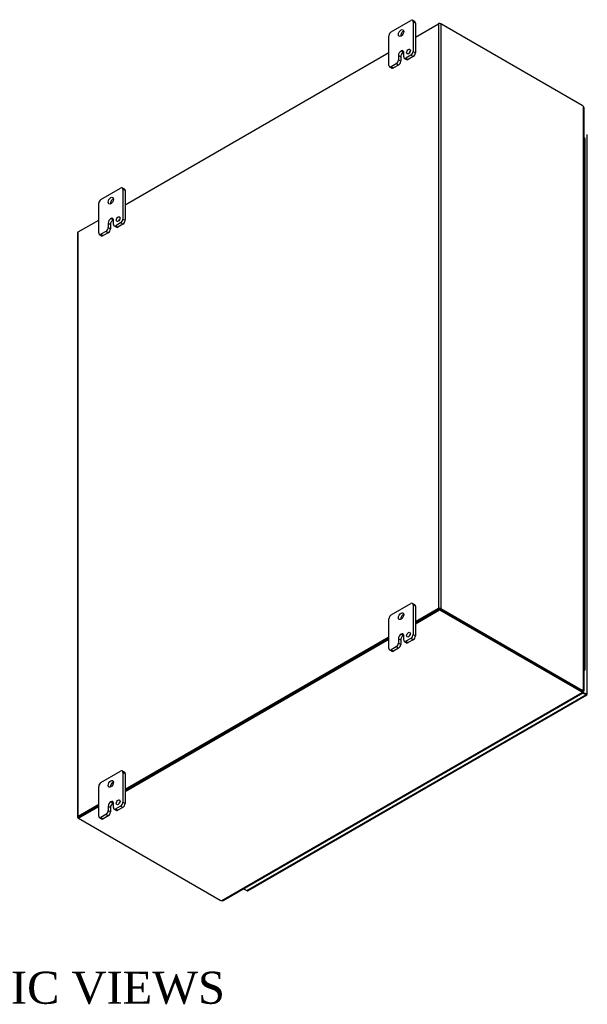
# Model space of a CAD drawing. Header units: inches. Extents: x 15 to 236, y 11 to 157.
# Tile 9 of 9: x 209 to 236, y 111 to 157. Entities that reach past the tile are written whole.
import ezdxf
from ezdxf.enums import TextEntityAlignment as Align

# ---------------------------------------------------------------- set-up
doc = ezdxf.new("R2010")
doc.units = ezdxf.units.IN
doc.header["$MEASUREMENT"] = 0
for name, color, linetype in [('COM48494', 7, 'CONTINUOUS'), ('COM48514', 7, 'CONTINUOUS'), ('COM71782-2', 7, 'CONTINUOUS'), ('DEFAULT', 7, 'CONTINUOUS'), ('FET07710', 7, 'CONTINUOUS'), ('HNG10620-38B', 7, 'CONTINUOUS'), ('HNG10620-38C', 7, 'CONTINUOUS'), ('HNG10620-38P', 7, 'CONTINUOUS')]:
    doc.layers.add(name, color=color, linetype=linetype)
doc.styles.add('SEACAD_TIMES_NEW_ROMAN', font='times.ttf')

msp = doc.modelspace()

# ---------------------------------------------------------------- linework, layer by layer
at = {"layer": 'COM48494', "color": 7}
for p, q in [((227.721, 156.64), (228.792, 157.258)), ((228.792, 157.258), (228.792, 129.918)), ((228.914, 157.258), (228.914, 129.918)), ((235.513, 153.448), (228.914, 157.258)), ((214.145, 148.802), (226.484, 155.926)), ((235.58, 126.088), (235.58, 153.39)), ((235.605, 126.073), (235.605, 153.334)), ((211.943, 147.53), (212.908, 148.087)), ((211.918, 147.495), (211.918, 120.155)), ((211.943, 120.19), (211.943, 147.53)), ((228.792, 129.918), (227.721, 129.3)), ((228.832, 129.894), (227.721, 129.253)), ((228.873, 129.894), (235.472, 126.084)), ((228.914, 129.918), (235.513, 126.107)), ((226.484, 128.585), (214.145, 121.461)), ((226.484, 128.538), (214.145, 121.414)), ((235.513, 126.107), (235.472, 126.084)), ((235.539, 126.065), (235.58, 126.088)), ((235.569, 126.073), (235.58, 126.067)), ((235.58, 126.067), (235.569, 126.073)), ((235.578, 126.074), (235.603, 126.07)), ((212.908, 120.747), (211.943, 120.19)), ((212.908, 120.7), (211.984, 120.167)), ((211.964, 120.108), (211.943, 120.12))]:
    msp.add_line(p, q, dxfattribs=at)
for centre, radius, start, end in [((235.531, 153.334), 0.0746, 0.3232, 48.8002), ((235.574, 125.996), 0.0781, 87.6094, 112.6532), ((235.585, 126.116), 0.0494, 264.0996, 291.6339)]:
    msp.add_arc(centre, radius, start, end, dxfattribs=at)
for centre, major_axis, start_param, end_param in [((228.853, 157.223), (-0.0864, 0), 3.926991, 5.497787), ((235.513, 153.284), (-0.1, 0.173), 5.006396, 5.497787), ((212.004, 147.495), (0.0864, 0), 2.356194, 3.141593), ((228.853, 129.882), (0.0864, 0), 0.785398, 2.356194), ((235.472, 126.247), (0.1, -0.173), 5.497787, 5.989178), ((235.513, 126.271), (0.1, -0.173), 5.497787, 5.989178), ((212.004, 120.155), (0.0864, 0), 2.356194, 3.926991)]:
    msp.add_ellipse(centre, major_axis=major_axis, ratio=0.57735, start_param=start_param, end_param=end_param, dxfattribs=at)
msp.add_open_spline([(235.58, 126.088), (235.581, 126.088), (235.583, 126.087), (235.587, 126.086), (235.59, 126.085), (235.593, 126.084), (235.595, 126.083), (235.597, 126.082), (235.599, 126.081), (235.601, 126.079), (235.603, 126.078), (235.605, 126.076), (235.605, 126.074), (235.605, 126.072), (235.604, 126.071), (235.603, 126.07)], degree=3, knots=[0, 0, 0, 0, 0.058839, 0.117335, 0.175479, 0.233264, 0.290679, 0.347718, 0.404373, 0.460635, 0.516498, 0.640635, 0.762642, 0.882451, 1, 1, 1, 1], dxfattribs=at)
at = {"layer": 'COM48514', "color": 7}
for p, q in [((228.853, 157.293), (228.792, 157.258)), ((228.853, 157.272), (228.853, 157.293)), ((228.853, 157.293), (228.914, 157.258)), ((227.721, 129.253), (228.853, 129.906)), ((227.721, 129.206), (228.853, 129.859)), ((228.853, 129.906), (228.853, 129.859)), ((228.853, 129.906), (235.472, 126.084)), ((228.853, 129.859), (235.472, 126.037)), ((214.145, 121.414), (226.484, 128.538)), ((214.145, 121.367), (226.484, 128.491)), ((218.667, 116.257), (235.522, 125.989)), ((218.728, 116.263), (235.548, 125.974)), ((235.472, 126.084), (235.472, 126.037)), ((235.522, 126.036), (235.522, 125.989)), ((235.541, 125.999), (235.53, 126.006)), ((235.53, 126.006), (235.541, 125.999)), ((235.534, 125.998), (235.55, 125.978)), ((211.964, 120.155), (212.908, 120.7)), ((211.964, 120.108), (212.908, 120.653)), ((211.964, 120.155), (211.964, 120.108)), ((211.964, 120.108), (218.583, 116.286))]:
    msp.add_line(p, q, dxfattribs=at)
for centre, radius, start, end in [((235.6, 126.04), 0.0781, 187.3468, 212.3906), ((235.502, 125.971), 0.0481, 7.9737, 36.2928), ((218.691, 116.328), 0.075, 251.3676, 299.5813)]:
    msp.add_arc(centre, radius, start, end, dxfattribs=at)
for centre, major_axis, start_param, end_param in [((235.331, 126.002), (0.2, 0), 0.294007, 0.785398), ((235.331, 125.955), (0.2, 0), 0.294007, 0.785398), ((218.725, 116.368), (-0.2, 0), 0.785398, 1.276789)]:
    msp.add_ellipse(centre, major_axis=major_axis, ratio=0.57735, start_param=start_param, end_param=end_param, dxfattribs=at)
for points, knots in [([(235.522, 126.036), (235.522, 126.035), (235.523, 126.034), (235.523, 126.032), (235.523, 126.031), (235.523, 126.03), (235.522, 126.029)], [0, 0, 0, 0, 0.078044, 0.1570215, 0.2369473, 0.3070713, 0.3070713, 0.3070713, 0.3070713]), ([(235.522, 125.989), (235.526, 125.985), (235.53, 125.981), (235.537, 125.977), (235.54, 125.975), (235.545, 125.974), (235.546, 125.974), (235.549, 125.975), (235.549, 125.976), (235.55, 125.978)], [0, 0, 0, 0, 0.25, 0.25, 0.5, 0.5, 0.75, 0.75, 1, 1, 1, 1])]:
    msp.add_open_spline(points, degree=3, knots=knots, dxfattribs=at)
at = {"layer": 'COM71782-2', "color": 7}
for p, q in [((235.76, 125.919), (235.76, 152.086)), ((219.829, 116.724), (235.693, 125.883)), ((219.873, 116.72), (235.737, 125.879)), ((235.523, 126.029), (235.693, 125.931)), ((235.693, 125.93), (235.523, 126.029)), ((235.693, 125.883), (235.542, 125.971)), ((235.693, 125.931), (235.693, 125.93)), ((235.751, 125.897), (235.693, 125.931)), ((235.693, 125.93), (235.693, 125.93)), ((235.693, 125.93), (235.734, 125.907)), ((235.751, 125.897), (235.693, 125.93)), ((219.678, 116.812), (219.829, 116.724))]:
    msp.add_line(p, q, dxfattribs=at)
for centre, major_axis, ratio, start_param, end_param in [((235.673, 125.942), (-0.0288, 0.0166), 0.000948, 2.356741, 3.927537), ((235.673, 125.942), (-0.0288, 0.0166), 0.000948, 2.355648, 3.926445), ((235.693, 125.954), (-0.0432, 0.0748), 0.57735, 2.356194, 3.587154), ((235.673, 125.942), (0.0864, -0.0498), 0.000948, -0.784852, -0.445015), ((235.673, 125.942), (0.0863, -0.0499), 0.000948, 0.445015, 0.784852), ((235.673, 125.919), (-0.0864, 0), 0.57735, 2.696031, 3.141593), ((219.829, 116.795), (-0.0432, 0.0748), 0.57735, 2.356194, 3.141593)]:
    msp.add_ellipse(centre, major_axis=major_axis, ratio=ratio, start_param=start_param, end_param=end_param, dxfattribs=at)
at = {"layer": 'FET07710', "color": 7}
for p, q in [((226.59, 156.891), (227.509, 157.422)), ((227.69, 157.368), (227.584, 157.429)), ((227.615, 157.36), (227.615, 155.972)), ((227.721, 157.299), (227.615, 157.36)), ((227.721, 157.299), (227.721, 155.911)), ((226.484, 155.319), (226.484, 156.707)), ((226.926, 155.779), (226.926, 155.575)), ((226.926, 155.779), (227.032, 155.718)), ((227.032, 155.718), (227.032, 155.513)), ((227.05, 155.992), (227.05, 155.992)), ((227.05, 155.992), (227.156, 155.931)), ((227.05, 155.992), (227.156, 155.931)), ((227.156, 155.931), (227.156, 155.931)), ((227.173, 155.717), (227.173, 155.921)), ((227.204, 155.648), (227.31, 155.587)), ((227.509, 155.789), (227.279, 155.656)), ((227.279, 155.656), (227.385, 155.595)), ((227.615, 155.728), (227.385, 155.595)), ((227.615, 155.728), (227.509, 155.789)), ((227.615, 155.972), (227.721, 155.911)), ((226.515, 155.25), (226.621, 155.189)), ((226.82, 155.391), (226.59, 155.258)), ((226.59, 155.258), (226.696, 155.197)), ((226.926, 155.33), (226.696, 155.197)), ((226.926, 155.33), (226.82, 155.391)), ((226.926, 155.575), (227.032, 155.513)), ((213.014, 149.053), (213.933, 149.583)), ((214.114, 149.53), (214.008, 149.591)), ((214.039, 149.522), (214.039, 148.134)), ((214.145, 149.461), (214.039, 149.522)), ((214.145, 149.461), (214.145, 148.073)), ((212.908, 147.481), (212.908, 148.869)), ((213.35, 147.94), (213.35, 147.736)), ((213.35, 147.94), (213.456, 147.879)), ((213.456, 147.879), (213.456, 147.675)), ((213.474, 148.154), (213.473, 148.154)), ((213.473, 148.154), (213.579, 148.093)), ((213.474, 148.154), (213.579, 148.093)), ((213.579, 148.093), (213.579, 148.093)), ((213.597, 147.879), (213.597, 148.083)), ((213.933, 147.95), (213.703, 147.817)), ((213.703, 147.817), (213.809, 147.756)), ((214.039, 147.889), (213.809, 147.756)), ((214.039, 147.889), (213.933, 147.95)), ((214.039, 148.134), (214.145, 148.073)), ((212.939, 147.412), (213.045, 147.351)), ((213.244, 147.552), (213.014, 147.42)), ((213.014, 147.42), (213.12, 147.358)), ((213.35, 147.491), (213.12, 147.358)), ((213.35, 147.491), (213.244, 147.552)), ((213.35, 147.736), (213.456, 147.675)), ((213.628, 147.81), (213.734, 147.749)), ((226.59, 129.62), (227.509, 130.151)), ((227.69, 130.097), (227.584, 130.158)), ((227.615, 130.089), (227.615, 128.701)), ((227.721, 130.028), (227.615, 130.089)), ((227.721, 130.028), (227.721, 128.64)), ((226.484, 128.048), (226.484, 129.436)), ((226.926, 128.508), (226.926, 128.304)), ((226.926, 128.508), (227.032, 128.447)), ((227.05, 128.721), (227.05, 128.721)), ((227.05, 128.721), (227.156, 128.66)), ((227.05, 128.721), (227.156, 128.66)), ((227.156, 128.66), (227.156, 128.66)), ((227.173, 128.446), (227.173, 128.65)), ((227.509, 128.518), (227.279, 128.385)), ((227.615, 128.457), (227.509, 128.518)), ((227.615, 128.701), (227.721, 128.64)), ((226.82, 128.12), (226.59, 127.987)), ((226.926, 128.059), (226.696, 127.926)), ((226.926, 128.059), (226.82, 128.12)), ((226.926, 128.304), (227.032, 128.242)), ((227.032, 128.447), (227.032, 128.242)), ((227.204, 128.377), (227.31, 128.316)), ((227.279, 128.385), (227.385, 128.324)), ((227.615, 128.457), (227.385, 128.324)), ((226.515, 127.979), (226.621, 127.918)), ((226.59, 127.987), (226.696, 127.926)), ((213.014, 121.782), (213.933, 122.312)), ((214.114, 122.259), (214.008, 122.32)), ((214.039, 122.251), (214.039, 120.863)), ((214.145, 122.19), (214.039, 122.251)), ((214.145, 122.19), (214.145, 120.802)), ((212.908, 120.21), (212.908, 121.598)), ((213.35, 120.669), (213.35, 120.465)), ((213.35, 120.669), (213.456, 120.608)), ((213.474, 120.883), (213.473, 120.883)), ((213.473, 120.883), (213.579, 120.822)), ((213.474, 120.883), (213.579, 120.822)), ((213.579, 120.822), (213.579, 120.822)), ((213.597, 120.608), (213.597, 120.812)), ((213.933, 120.679), (213.703, 120.546)), ((214.039, 120.618), (213.933, 120.679)), ((214.039, 120.863), (214.145, 120.802)), ((213.244, 120.281), (213.014, 120.149)), ((213.35, 120.22), (213.12, 120.087)), ((213.35, 120.22), (213.244, 120.281)), ((213.35, 120.465), (213.456, 120.404)), ((213.456, 120.608), (213.456, 120.404)), ((213.628, 120.539), (213.734, 120.478)), ((213.703, 120.546), (213.809, 120.485)), ((214.039, 120.618), (213.809, 120.485)), ((212.939, 120.141), (213.045, 120.08)), ((213.014, 120.149), (213.12, 120.087))]:
    msp.add_line(p, q, dxfattribs=at)
for centre, major_axis, start_param, end_param in [((227.509, 157.299), (-0.075, -0.13), 2.356194, 3.926991), ((227.615, 157.238), (-0.075, -0.13), 2.356194, 3.141593), ((226.59, 156.768), (0.075, 0.13), 0.785398, 2.356194), ((227.156, 156.769), (0.088, 0.152), 0.649107, 2.492486), ((227.05, 155.85), (0.087, 0.151), 0.785398, 2.356194), ((227.156, 155.789), (0.087, 0.151), 0.785398, 2.356194), ((227.05, 155.85), (-0.087, -0.151), 2.356194, 3.926991), ((227.156, 155.789), (-0.087, -0.151), 3.793313, 3.926991), ((227.279, 155.778), (0.075, 0.13), 2.356194, 3.926991), ((227.5, 155.906), (0.063, 0.108), 1.008936, 2.132657), ((227.509, 155.911), (-0.075, -0.13), 0.785398, 2.356194), ((227.615, 155.85), (0.075, 0.13), 3.926991, 5.497787), ((226.59, 155.38), (0.075, 0.13), 2.356194, 3.926991), ((226.696, 155.319), (0.075, 0.13), 3.141593, 3.926991), ((226.82, 155.513), (-0.075, -0.13), 0.785398, 2.356194), ((226.926, 155.452), (0.075, 0.13), 3.926991, 5.497787), ((227.385, 155.717), (0.075, 0.13), 3.141593, 3.926991), ((213.933, 149.461), (-0.075, -0.13), 2.356194, 3.926991), ((214.039, 149.4), (-0.075, -0.13), 2.356194, 3.141593), ((213.014, 148.93), (0.075, 0.13), 0.785398, 2.356194), ((213.579, 148.93), (0.088, 0.152), 0.649107, 2.492486), ((213.473, 148.011), (0.087, 0.151), 0.785398, 2.356194), ((213.579, 147.95), (0.087, 0.151), 0.785398, 2.356194), ((213.474, 148.012), (-0.087, -0.151), 2.356194, 3.926991), ((213.579, 147.951), (-0.087, -0.151), 3.793313, 3.926991), ((213.703, 147.94), (0.075, 0.13), 2.356194, 3.926991), ((213.924, 148.068), (0.063, 0.108), 1.008936, 2.132657), ((213.933, 148.073), (-0.075, -0.13), 0.785398, 2.356194), ((214.039, 148.012), (0.075, 0.13), 3.926991, 5.497787), ((213.014, 147.542), (0.075, 0.13), 2.356194, 3.926991), ((213.12, 147.481), (0.075, 0.13), 3.141593, 3.926991), ((213.244, 147.675), (-0.075, -0.13), 0.785398, 2.356194), ((213.35, 147.614), (0.075, 0.13), 3.926991, 5.497787), ((213.809, 147.879), (0.075, 0.13), 3.141593, 3.926991), ((227.509, 130.028), (-0.075, -0.13), 2.356194, 3.926991), ((227.615, 129.967), (-0.075, -0.13), 2.356194, 3.141593), ((226.59, 129.497), (0.075, 0.13), 0.785398, 2.356194), ((227.156, 129.498), (0.088, 0.152), 0.649107, 2.492486), ((227.05, 128.579), (0.087, 0.151), 0.785398, 2.356194), ((227.156, 128.518), (0.087, 0.151), 0.785398, 2.356194), ((227.05, 128.579), (-0.087, -0.151), 2.356194, 3.926991), ((227.156, 128.518), (-0.087, -0.151), 3.793313, 3.926991), ((227.5, 128.635), (0.062, 0.108), 1.008936, 2.132657), ((227.509, 128.64), (-0.075, -0.13), 0.785398, 2.356194), ((227.615, 128.579), (0.075, 0.13), 3.926991, 5.497787), ((226.59, 128.109), (0.075, 0.13), 2.356194, 3.926991), ((226.82, 128.242), (-0.075, -0.13), 0.785398, 2.356194), ((226.926, 128.181), (0.075, 0.13), 3.926991, 5.497787), ((227.279, 128.507), (0.075, 0.13), 2.356194, 3.926991), ((227.385, 128.446), (0.075, 0.13), 3.141593, 3.926991), ((226.696, 128.048), (0.075, 0.13), 3.141593, 3.926991), ((213.933, 122.19), (-0.075, -0.13), 2.356194, 3.926991), ((214.039, 122.129), (-0.075, -0.13), 2.356194, 3.141593), ((213.014, 121.659), (0.075, 0.13), 0.785398, 2.356194), ((213.579, 121.659), (0.088, 0.152), 0.649107, 2.492486), ((213.473, 120.74), (0.087, 0.151), 0.785398, 2.356194), ((213.579, 120.679), (0.087, 0.151), 0.785398, 2.356194), ((213.474, 120.741), (-0.087, -0.151), 2.356194, 3.926991), ((213.579, 120.68), (-0.087, -0.151), 3.793313, 3.926991), ((213.924, 120.797), (0.062, 0.108), 1.008936, 2.132657), ((213.933, 120.802), (-0.075, -0.13), 0.785398, 2.356194), ((214.039, 120.741), (0.075, 0.13), 3.926991, 5.497787), ((213.014, 120.271), (0.075, 0.13), 2.356194, 3.926991), ((213.244, 120.404), (-0.075, -0.13), 0.785398, 2.356194), ((213.35, 120.343), (0.075, 0.13), 3.926991, 5.497787), ((213.703, 120.669), (0.075, 0.13), 2.356194, 3.926991), ((213.809, 120.608), (0.075, 0.13), 3.141593, 3.926991), ((213.12, 120.21), (0.075, 0.13), 3.141593, 3.926991)]:
    msp.add_ellipse(centre, major_axis=major_axis, ratio=0.57735, start_param=start_param, end_param=end_param, dxfattribs=at)
for centre, major_axis in [((227.05, 156.83), (0.088, 0.152)), ((227.395, 155.967), (0.063, 0.108)), ((213.473, 148.991), (0.088, 0.152)), ((213.818, 148.129), (0.063, 0.108)), ((227.05, 129.559), (0.088, 0.152)), ((227.395, 128.696), (0.062, 0.108)), ((213.473, 121.72), (0.088, 0.152)), ((213.818, 120.858), (0.062, 0.108))]:
    msp.add_ellipse(centre, major_axis=major_axis, ratio=0.57735, dxfattribs=at)
at = {"layer": 'HNG10620-38B', "color": 7}
for p, q in [((235.663, 150.579), (235.663, 151.233)), ((235.663, 149.273), (235.663, 149.926)), ((235.663, 147.967), (235.663, 148.62)), ((235.663, 146.66), (235.663, 147.313)), ((235.663, 145.354), (235.663, 146.007)), ((235.663, 144.047), (235.663, 144.701)), ((235.663, 142.741), (235.663, 143.394)), ((235.663, 141.435), (235.663, 142.088)), ((235.663, 140.128), (235.663, 140.781)), ((235.663, 138.822), (235.663, 139.475)), ((235.663, 137.515), (235.663, 138.169)), ((235.663, 136.209), (235.663, 136.862)), ((235.663, 134.903), (235.663, 135.556)), ((235.663, 133.596), (235.663, 134.249)), ((235.663, 132.29), (235.663, 132.943)), ((235.663, 130.984), (235.663, 131.637)), ((235.663, 129.677), (235.663, 130.33)), ((235.663, 128.371), (235.663, 129.024)), ((235.663, 127.064), (235.663, 127.718))]:
    msp.add_line(p, q, dxfattribs=at)
for centre, major_axis, start_param, end_param in [((235.54, 151.233), (-0.123, 0), 3.141593, 4.157881), ((235.54, 150.579), (-0.123, 0), 3.141593, 4.157881), ((235.54, 149.926), (-0.123, 0), 3.141593, 4.157881), ((235.54, 149.273), (-0.123, 0), 3.141593, 4.157881), ((235.54, 148.62), (-0.123, 0), 3.141593, 4.157881), ((235.54, 147.967), (-0.123, 0), 3.141593, 4.157881), ((235.54, 147.313), (-0.123, 0), 3.141593, 4.157881), ((235.54, 146.66), (-0.123, 0), 3.141593, 4.157881), ((235.54, 146.007), (-0.123, 0), 3.141593, 4.157881), ((235.54, 145.354), (-0.123, 0), 3.141593, 4.157881), ((235.54, 144.701), (-0.123, 0), 3.141593, 4.157881), ((235.54, 144.047), (-0.123, 0), 3.141593, 4.157881), ((235.54, 143.394), (-0.123, 0), 3.141593, 4.157881), ((235.54, 142.741), (-0.123, 0), 3.141593, 4.157881), ((235.54, 142.088), (-0.123, 0), 3.141593, 4.157881), ((235.54, 141.435), (-0.123, 0), 3.141593, 4.157881), ((235.54, 140.781), (-0.123, 0), 3.141593, 4.157881), ((235.54, 140.128), (-0.123, 0), 3.141593, 4.157881), ((235.54, 139.475), (-0.123, 0), 3.141593, 4.157881), ((235.54, 138.822), (-0.123, 0), 3.141593, 4.157881), ((235.54, 138.169), (-0.123, 0), 3.141593, 4.157881), ((235.54, 137.515), (-0.123, 0), 3.141593, 4.157881), ((235.54, 136.862), (-0.123, 0), 3.141593, 4.157881), ((235.54, 136.209), (-0.123, 0), 3.141593, 4.157881), ((235.54, 135.556), (-0.123, 0), 3.141593, 4.157881), ((235.54, 134.903), (-0.123, 0), 3.141593, 4.157881), ((235.54, 134.249), (-0.123, 0), 3.141593, 4.157881), ((235.54, 133.596), (-0.123, 0), 3.141593, 4.157881), ((235.54, 132.943), (-0.123, 0), 3.141593, 4.157881), ((235.54, 132.29), (-0.123, 0), 3.141593, 4.157881), ((235.54, 131.637), (-0.123, 0), 3.141593, 4.157881), ((235.54, 130.984), (-0.123, 0), 3.141593, 4.157881), ((235.54, 130.33), (-0.123, 0), 3.141593, 4.157881), ((235.54, 129.677), (-0.123, 0), 3.141593, 4.157881), ((235.54, 129.024), (-0.123, 0), 3.141593, 4.157881), ((235.54, 128.371), (-0.123, 0), 3.141593, 4.157881), ((235.54, 127.718), (-0.123, 0), 3.141593, 4.157881), ((235.54, 127.064), (-0.123, 0), 2.125304, 4.157881), ((235.54, 127.064), (-0.075, 0), 2.612966, 3.670219)]:
    msp.add_ellipse(centre, major_axis=major_axis, ratio=0.57735, start_param=start_param, end_param=end_param, dxfattribs=at)
at = {"layer": 'HNG10620-38C', "color": 7}
for p, q in [((235.663, 151.233), (235.663, 151.886)), ((235.663, 149.926), (235.663, 150.579)), ((235.663, 148.62), (235.663, 149.273)), ((235.663, 147.313), (235.663, 147.967)), ((235.663, 146.007), (235.663, 146.66)), ((235.663, 144.701), (235.663, 145.354)), ((235.663, 143.394), (235.663, 144.047)), ((235.663, 142.088), (235.663, 142.741)), ((235.663, 140.781), (235.663, 141.435)), ((235.663, 139.475), (235.663, 140.128)), ((235.663, 138.169), (235.663, 138.822)), ((235.663, 136.862), (235.663, 137.515)), ((235.663, 135.556), (235.663, 136.209)), ((235.663, 134.249), (235.663, 134.903)), ((235.663, 132.943), (235.663, 133.596)), ((235.663, 131.637), (235.663, 132.29)), ((235.663, 130.33), (235.663, 130.984)), ((235.663, 129.024), (235.663, 129.677)), ((235.663, 127.718), (235.663, 128.371))]:
    msp.add_line(p, q, dxfattribs=at)
for centre in [(235.54, 151.886), (235.54, 151.233), (235.54, 150.579), (235.54, 149.926), (235.54, 149.273), (235.54, 148.62), (235.54, 147.967), (235.54, 147.313), (235.54, 146.66), (235.54, 146.007), (235.54, 145.354), (235.54, 144.701), (235.54, 144.047), (235.54, 143.394), (235.54, 142.741), (235.54, 142.088), (235.54, 141.435), (235.54, 140.781), (235.54, 140.128), (235.54, 139.475), (235.54, 138.822), (235.54, 138.169), (235.54, 137.515), (235.54, 136.862), (235.54, 136.209), (235.54, 135.556), (235.54, 134.903), (235.54, 134.249), (235.54, 133.596), (235.54, 132.943), (235.54, 132.29), (235.54, 131.637), (235.54, 130.984), (235.54, 130.33), (235.54, 129.677), (235.54, 129.024), (235.54, 128.371), (235.54, 127.718)]:
    msp.add_ellipse(centre, major_axis=(0.123, 0), ratio=0.57735, start_param=0, end_param=1.016289, dxfattribs=at)
at = {"layer": 'HNG10620-38P', "color": 7}
msp.add_ellipse((235.54, 127.064), major_axis=(-0.075, 0), ratio=0.57735, start_param=2.612966, end_param=3.670219, dxfattribs=at)

# ---------------------------------------------------------------- texts
at = {"layer": 'DEFAULT', "color": 7, "style": 'SEACAD_TIMES_NEW_ROMAN'}
msp.add_text('ISOMETRIC VIEWS', height=1.5, dxfattribs=at).set_placement((198.861, 112.935), align=Align.TOP_LEFT)

doc.saveas('drawing.dxf')
